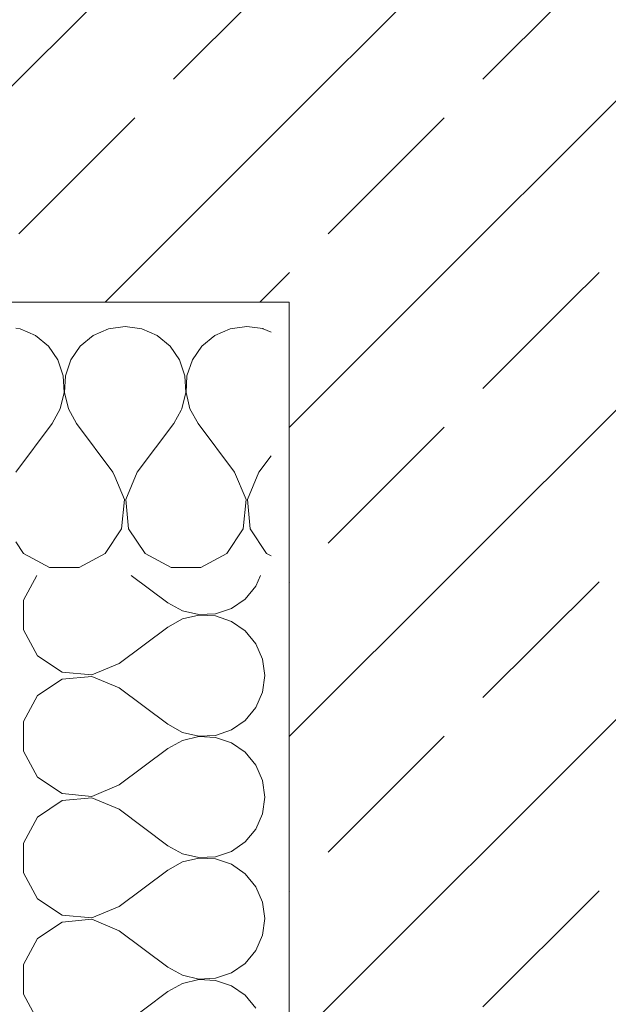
# Model space of a CAD drawing. Header units: metres. Extents: x -3.6 to 84.5, y -11 to 16.8.
# Tile 187 of 256: x 43.742 to 44.065, y -0.38 to 0.16. Entities that reach past the tile are written whole.
import ezdxf

# ---------------------------------------------------------------- set-up
doc = ezdxf.new("R2010")
doc.units = ezdxf.units.M
doc.header["$MEASUREMENT"] = 0
doc.layers.add('154 - Bemaßung_ Beschriftung.Ausbau - Deckenspiegel', color=7, linetype='Continuous')
doc.layers.add('604 - Struktur.Wand Aussen', color=7, linetype='Continuous')
doc.styles.add('ERSTELLTER_STIL_2', font='txt')
doc.dimstyles.new('ERSTELLTER_STIL__3', dxfattribs={"dimtxt": 0.1, "dimasz": 0.0532, "dimexe": 0.18, "dimexo": 0.0625, "dimgap": 0, "dimtad": 1, "dimtih": 1, "dimtoh": 1, "dimzin": 0, "dimdsep": 46, "dimtxsty": 'ERSTELLTER_STIL_2', "dimblk": 'ARROWHEAD_2', "dimblk1": 'ARROWHEAD_2', "dimblk2": 'ARROWHEAD_2', "dimcen": 0.09, "dimse1": 1, "dimse2": 1, "dimclrd": 7, "dimclre": 7, "dimclrt": 7, "dimazin": 0, "dimtfac": 1, "dimtdec": 4, "dimtmove": 0, "dimatfit": 3, "dimfxl": 1, "dimtolj": 1, "dimtzin": 0, "dimarcsym": 0})
pattern_1 = [(45, (0, 0), (-0.0848528, 0.0848528), []), (45, (-0.04243, 0.04243), (-0.0848528, 0.0848528), [0.09, -0.03])]

# ---------------------------------------------------------------- blocks, each defined once
blk = doc.blocks.new('*X84')
at = {"layer": '604 - Struktur.Wand Aussen', "color": 7, "linetype": 'Continuous', "lineweight": 5}
for p, q in [((43.87578, -0.0096), (43.87544, -0.00956)), ((43.88, -0.01146), (43.87578, -0.0096)), ((43.83476, -0.05024), (43.83555, -0.05362)), ((43.83555, -0.05362), (43.84, -0.06167)), ((43.82667, -0.06167), (43.83079, -0.05421)), ((43.80667, -0.08833), (43.82667, -0.06167)), ((43.86, -0.08833), (43.84, -0.06167)), ((43.87333, -0.08833), (43.88, -0.07944)), ((43.79962, -0.1033), (43.79432, -0.09068)), ((43.80667, -0.08833), (43.80038, -0.1033)), ((43.86629, -0.1033), (43.86, -0.08833)), ((43.87333, -0.08833), (43.86705, -0.1033)), ((43.79808, -0.11947), (43.79962, -0.1033)), ((43.80038, -0.1033), (43.80192, -0.11947)), ((43.86475, -0.11947), (43.86629, -0.1033)), ((43.86705, -0.1033), (43.86858, -0.11947)), ((43.7891, -0.13299), (43.79808, -0.11947)), ((43.80192, -0.11947), (43.8109, -0.13299)), ((43.85576, -0.13299), (43.86475, -0.11947)), ((43.86858, -0.11947), (43.87757, -0.13299)), ((43.77479, -0.14066), (43.7891, -0.13299)), ((43.8109, -0.13299), (43.82521, -0.14066)), ((43.84145, -0.14066), (43.85576, -0.13299)), ((43.87757, -0.13299), (43.88, -0.13429)), ((43.7493, -0.1357), (43.75855, -0.14066)), ((43.75855, -0.14066), (43.77479, -0.14066)), ((43.82521, -0.14066), (43.84145, -0.14066))]:
    blk.add_line(p, q, dxfattribs=at)
blk = doc.blocks.new('*X98')
at = {"layer": '604 - Struktur.Wand Aussen', "color": 7, "linetype": 'Continuous', "lineweight": 5}
for p, q in [((43.74244, -0.0096), (43.74, -0.00926)), ((43.75086, -0.01331), (43.74244, -0.0096)), ((43.79089, -0.0096), (43.78248, -0.01331)), ((43.8, -0.00833), (43.79089, -0.0096)), ((43.80911, -0.0096), (43.8, -0.00833)), ((43.81752, -0.01331), (43.80911, -0.0096)), ((43.85756, -0.0096), (43.84914, -0.01331)), ((43.86667, -0.00833), (43.85756, -0.0096)), ((43.87544, -0.00956), (43.86667, -0.00833)), ((43.75794, -0.01918), (43.75086, -0.01331)), ((43.78248, -0.01331), (43.77539, -0.01918)), ((43.82461, -0.01918), (43.81752, -0.01331)), ((43.84914, -0.01331), (43.84206, -0.01918)), ((43.76315, -0.02676), (43.75794, -0.01918)), ((43.77539, -0.01918), (43.77019, -0.02676)), ((43.82981, -0.02676), (43.82461, -0.01918)), ((43.84206, -0.01918), (43.83685, -0.02676)), ((43.76609, -0.03547), (43.76315, -0.02676)), ((43.77019, -0.02676), (43.76725, -0.03547)), ((43.83275, -0.03547), (43.82981, -0.02676)), ((43.83685, -0.02676), (43.83391, -0.03547)), ((43.76653, -0.04466), (43.76609, -0.03547)), ((43.76725, -0.03547), (43.7668, -0.04466)), ((43.8332, -0.04466), (43.83275, -0.03547)), ((43.83391, -0.03547), (43.83347, -0.04466)), ((43.76445, -0.05362), (43.76653, -0.04466)), ((43.7668, -0.04466), (43.76888, -0.05362)), ((43.83112, -0.05362), (43.8332, -0.04466)), ((43.83347, -0.04466), (43.83476, -0.05024)), ((43.76, -0.06167), (43.76445, -0.05362)), ((43.76888, -0.05362), (43.77333, -0.06167)), ((43.83079, -0.05421), (43.83112, -0.05362)), ((43.74, -0.08833), (43.76, -0.06167)), ((43.79333, -0.08833), (43.77333, -0.06167)), ((43.79432, -0.09068), (43.79333, -0.08833)), ((43.74, -0.12662), (43.74424, -0.13299)), ((43.74424, -0.13299), (43.7493, -0.1357))]:
    blk.add_line(p, q, dxfattribs=at)
blk = doc.blocks.new('*X329')
at = {"layer": '604 - Struktur.Wand Aussen', "color": 7, "linetype": 'Continuous', "lineweight": 5}
for p, q in [((43.7516, -0.145), (43.74434, -0.15854)), ((43.80334, -0.145), (43.82333, -0.15999)), ((43.87169, -0.15085), (43.87427, -0.145)), ((43.86582, -0.15793), (43.87169, -0.15085)), ((43.74434, -0.15854), (43.74434, -0.17478)), ((43.82333, -0.15999), (43.83138, -0.16444)), ((43.85824, -0.16314), (43.86582, -0.15793)), ((43.83138, -0.16444), (43.84034, -0.16652)), ((43.84034, -0.16679), (43.83138, -0.16888)), ((43.84034, -0.16652), (43.84953, -0.16608)), ((43.84953, -0.16724), (43.84034, -0.16679)), ((43.84953, -0.16608), (43.85824, -0.16314)), ((43.85824, -0.17018), (43.84953, -0.16724)), ((43.83138, -0.16888), (43.82333, -0.17333)), ((43.86582, -0.17539), (43.85824, -0.17018)), ((43.74434, -0.17478), (43.75201, -0.18909)), ((43.79667, -0.19333), (43.82333, -0.17333)), ((43.87169, -0.18247), (43.86582, -0.17539)), ((43.8754, -0.19088), (43.87169, -0.18247)), ((43.75201, -0.18909), (43.76553, -0.19808)), ((43.7817, -0.19961), (43.79667, -0.19333)), ((43.87667, -0.19999), (43.8754, -0.19088)), ((43.76553, -0.19808), (43.7817, -0.19961)), ((43.76553, -0.20191), (43.75201, -0.2109)), ((43.7817, -0.20037), (43.76553, -0.20191)), ((43.79667, -0.20666), (43.7817, -0.20037)), ((43.8754, -0.2091), (43.87667, -0.19999)), ((43.79667, -0.20666), (43.82333, -0.22666)), ((43.87169, -0.21752), (43.8754, -0.2091)), ((43.75201, -0.2109), (43.74434, -0.22521)), ((43.86582, -0.2246), (43.87169, -0.21752)), ((43.74434, -0.22521), (43.74434, -0.24144)), ((43.82333, -0.22666), (43.83138, -0.23111)), ((43.85824, -0.22981), (43.86582, -0.2246)), ((43.83138, -0.23111), (43.84034, -0.23319)), ((43.84953, -0.23275), (43.85824, -0.22981)), ((43.83138, -0.23554), (43.82333, -0.23999)), ((43.84034, -0.23346), (43.83138, -0.23554)), ((43.84034, -0.23319), (43.84953, -0.23275)), ((43.84953, -0.23391), (43.84034, -0.23346)), ((43.85824, -0.23684), (43.84953, -0.23391)), ((43.86582, -0.24205), (43.85824, -0.23684)), ((43.74434, -0.24144), (43.75201, -0.25575)), ((43.79667, -0.25999), (43.82333, -0.23999)), ((43.87169, -0.24913), (43.86582, -0.24205)), ((43.8754, -0.25755), (43.87169, -0.24913)), ((43.75201, -0.25575), (43.76553, -0.26474)), ((43.87667, -0.26666), (43.8754, -0.25755)), ((43.76553, -0.26474), (43.7817, -0.26628)), ((43.7817, -0.26628), (43.79667, -0.25999)), ((43.76553, -0.26857), (43.75201, -0.27756)), ((43.7817, -0.26704), (43.76553, -0.26857)), ((43.79667, -0.27333), (43.7817, -0.26704)), ((43.8754, -0.27577), (43.87667, -0.26666)), ((43.79667, -0.27333), (43.82333, -0.29333)), ((43.75201, -0.27756), (43.74434, -0.29187)), ((43.87169, -0.28418), (43.8754, -0.27577)), ((43.86582, -0.29126), (43.87169, -0.28418)), ((43.85824, -0.29647), (43.86582, -0.29126)), ((43.74434, -0.29187), (43.74434, -0.30811)), ((43.82333, -0.29333), (43.83138, -0.29778)), ((43.84953, -0.29941), (43.85824, -0.29647)), ((43.83138, -0.30221), (43.82333, -0.30666)), ((43.83138, -0.29778), (43.84034, -0.29986)), ((43.84034, -0.30013), (43.83138, -0.30221)), ((43.84034, -0.29986), (43.84953, -0.29941)), ((43.84953, -0.30057), (43.84034, -0.30013)), ((43.85824, -0.30351), (43.84953, -0.30057)), ((43.79667, -0.32666), (43.82333, -0.30666)), ((43.86582, -0.30872), (43.85824, -0.30351)), ((43.74434, -0.30811), (43.75201, -0.32242)), ((43.87169, -0.3158), (43.86582, -0.30872)), ((43.8754, -0.32422), (43.87169, -0.3158)), ((43.75201, -0.32242), (43.76553, -0.33141)), ((43.7817, -0.33294), (43.79667, -0.32666)), ((43.87667, -0.33333), (43.8754, -0.32422)), ((43.76553, -0.33141), (43.7817, -0.33294)), ((43.7817, -0.33371), (43.76553, -0.33524)), ((43.79667, -0.33999), (43.7817, -0.33371)), ((43.8754, -0.34243), (43.87667, -0.33333)), ((43.76553, -0.33524), (43.75201, -0.34423)), ((43.79667, -0.33999), (43.82333, -0.35999)), ((43.75201, -0.34423), (43.74434, -0.35854)), ((43.87169, -0.35085), (43.8754, -0.34243)), ((43.86582, -0.35793), (43.87169, -0.35085)), ((43.74434, -0.35854), (43.74434, -0.37478)), ((43.82333, -0.35999), (43.83138, -0.36444)), ((43.85824, -0.36314), (43.86582, -0.35793)), ((43.83138, -0.36444), (43.84034, -0.36652)), ((43.84034, -0.36679), (43.83138, -0.36888)), ((43.84034, -0.36652), (43.84953, -0.36608)), ((43.84953, -0.36724), (43.84034, -0.36679)), ((43.84953, -0.36608), (43.85824, -0.36314)), ((43.85824, -0.37018), (43.84953, -0.36724)), ((43.83138, -0.36888), (43.82333, -0.37333)), ((43.86582, -0.37539), (43.85824, -0.37018)), ((43.74434, -0.37478), (43.75201, -0.38909)), ((43.79667, -0.39333), (43.82333, -0.37333)), ((43.87169, -0.38247), (43.86582, -0.37539))]:
    blk.add_line(p, q, dxfattribs=at)
blk = doc.blocks.new('*D338')
at = {"layer": '154 - Bemaßung_ Beschriftung.Ausbau - Deckenspiegel', "color": 7, "linetype": 'Continuous', "lineweight": 5}
for p, q in [((43.41499, -0.90386), (43.41499, -0.79886)), ((43.98999, -0.90386), (43.98999, -0.79886)), ((43.4352, -0.81636), (43.39478, -0.88636)), ((43.96978, -0.88636), (44.0102, -0.81636)), ((43.41499, -0.85136), (43.98999, -0.85136)), ((43.98999, -0.85136), (44.02422, -0.85136))]:
    blk.add_line(p, q, dxfattribs=at)
at = {"layer": '154 - Bemaßung_ Beschriftung.Ausbau - Deckenspiegel', "color": 7, "lineweight": 5, "insert": (43.60156, -0.833), "char_height": 0.1, "attachment_point": 7, "style": 'ERSTELLTER_STIL_2'}
blk.add_mtext('\\A1;{\\pql;\\fArial|b0|i0|c0|p38;57\\fArial|b0|i0|c0|p38;\\A1{\\H.66x;\\S5^  ;}}', dxfattribs=at)
blk = doc.blocks.new('ARROWHEAD_2')
at = {"color": 0, "linetype": 'Continuous', "lineweight": 0}
for p, q in [((-0.378, -0.655), (0.378, 0.655)), ((0, 0), (-1, 0))]:
    blk.add_line(p, q, dxfattribs=at)
blk = doc.blocks.new('*D346')
at = {"layer": '154 - Bemaßung_ Beschriftung.Ausbau - Deckenspiegel', "color": 7, "linetype": 'Continuous', "lineweight": 5}
for p, q in [((43.41499, -1.10386), (43.41499, -0.99886)), ((43.98999, -1.10386), (43.98999, -0.99886)), ((43.4352, -1.01636), (43.39478, -1.08636)), ((43.96978, -1.08636), (44.0102, -1.01636)), ((43.41499, -1.05136), (43.98999, -1.05136)), ((43.98999, -1.05136), (44.02422, -1.05136))]:
    blk.add_line(p, q, dxfattribs=at)
at = {"layer": '154 - Bemaßung_ Beschriftung.Ausbau - Deckenspiegel', "color": 7, "lineweight": 5, "insert": (43.60156, -1.033), "char_height": 0.1, "attachment_point": 7, "style": 'ERSTELLTER_STIL_2'}
blk.add_mtext('\\A1;{\\pql;\\fArial|b0|i0|c0|p38;57\\fArial|b0|i0|c0|p38;\\A1{\\H.66x;\\S5^  ;}}', dxfattribs=at)

msp = doc.modelspace()

# ---------------------------------------------------------------- hatches: boundary and pattern name
at = {"layer": '604 - Struktur.Wand Aussen', "linetype": 'Continuous', "lineweight": 0, "true_color": 0x000000}
h = msp.add_hatch(dxfattribs=at)
h.set_pattern_fill('Beton__Stahlbeton_0001', color=18, style=0, pattern_type=2)
h.set_pattern_definition(pattern_1)
h.paths.add_polyline_path([(43.15, 0.195), (43.14, 0.195), (43.14, 0.125), (43.15, 0.125), (43.18, 0.125), (43.18, 0.005), (43.89, 0.005), (43.89, 0.245), (43.15, 0.245)])
h = msp.add_hatch(dxfattribs=at)
h.set_pattern_fill('Beton__Stahlbeton_0001', color=18, style=0, pattern_type=2)
h.set_pattern_definition(pattern_1)
h.paths.add_polyline_path([(43.89, 0.245), (43.89, 0.005), (44.13, 0.245)])
h = msp.add_hatch(dxfattribs=at)
h.set_pattern_fill('Beton__Stahlbeton_0001', color=18, style=0, pattern_type=2)
h.set_pattern_definition(pattern_1)
h.paths.add_polyline_path([(43.89, 0.005), (44.13, 0.005), (44.13, 0.245)])
h = msp.add_hatch(dxfattribs=at)
h.set_pattern_fill('Beton__Stahlbeton_0001', color=18, style=0, pattern_type=2)
h.set_pattern_definition(pattern_1)
h.paths.add_polyline_path([(43.89, 0.005), (43.89, -0.85), (44.01, -0.85), (44.01, -0.88), (44.01, -0.89), (44.08, -0.89), (44.08, -0.88), (44.13, -0.88), (44.13, 0.005)])

# ---------------------------------------------------------------- linework, layer by layer
at = {"layer": '604 - Struktur.Wand Aussen', "color": 7, "linetype": 'Continuous', "lineweight": 13}
for p, q in [((43.18, 0.005), (43.89, 0.005)), ((43.89, -0.005), (43.89, 0.005)), ((43.89, -0.005), (43.89, 0.005)), ((43.89, -0.005), (43.89, -0.85))]:
    msp.add_line(p, q, dxfattribs=at)

# ---------------------------------------------------------------- block references
at = {"layer": '604 - Struktur.Wand Aussen', "color": 7, "lineweight": 18}
for name in ['*X98', '*X84', '*X329']:
    msp.add_blockref(name, (0, 0), dxfattribs=at)

# ---------------------------------------------------------------- dimensions: what is measured, and where the dimension line sits
at = {"layer": '154 - Bemaßung_ Beschriftung.Ausbau - Deckenspiegel', "color": 7, "linetype": 'Continuous', "lineweight": 5}
for base, picture, middle in [((43.989991, -0.851358), '*D338', (43.812856, -0.781358)), ((43.989991, -1.051358), '*D346', (43.812856, -0.981358))]:
    dim = msp.add_linear_dim(base=base, p1=(43.414989, 0.749482), p2=(43.989991, 0.749482), dimstyle='ERSTELLTER_STIL__3', dxfattribs=at)
    dim.commit()
    dim.dimension.update_dxf_attribs({"geometry": picture, "text_midpoint": middle, "dimtype": 160})

doc.saveas('drawing.dxf')
